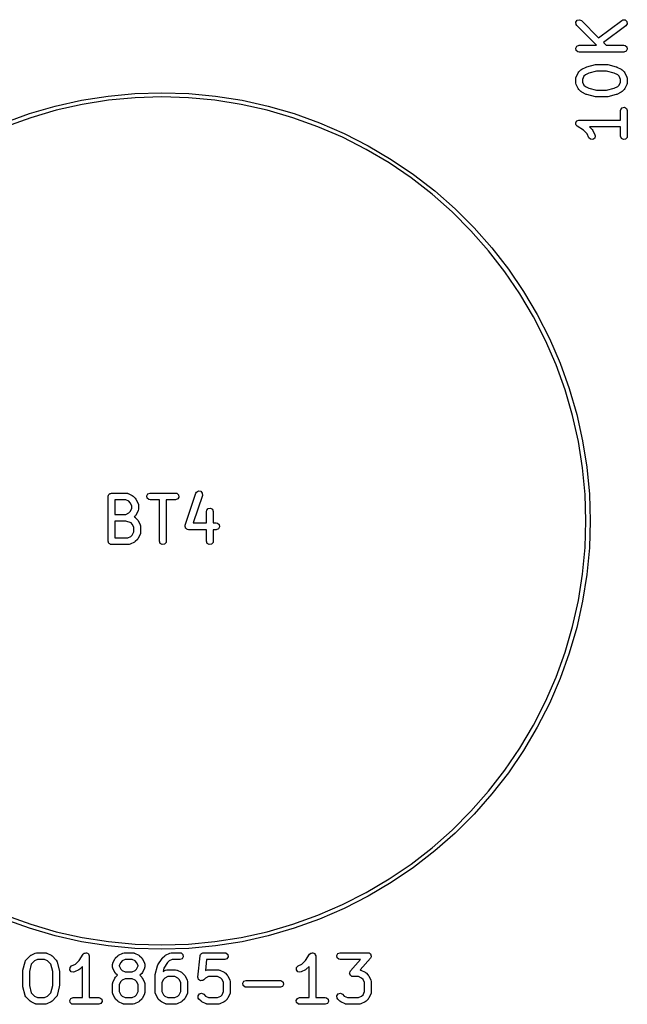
# Model space of a CAD drawing. Extents: x 0.07 to 2.33, y 0.11 to 1.81.
# Tile 2 of 7: x 0.62 to 1.16, y 0.11 to 0.97. Entities that reach past the tile are written whole.
import ezdxf

# ---------------------------------------------------------------- set-up
doc = ezdxf.new("R2010")
doc.units = 0
doc.header["$MEASUREMENT"] = 0
doc.layers.add('BLACK', color=7, linetype='CONTINUOUS')

msp = doc.modelspace()

# ---------------------------------------------------------------- linework, layer by layer
at = {"layer": 'BLACK', "linetype": 'CONTINUOUS'}
for p, q in [((1.11063, 0.969394), (1.11179, 0.971048)), ((1.1108, 0.967382), (1.11063, 0.969394)), ((1.11179, 0.971048), (1.11374, 0.971571)), ((1.11374, 0.971571), (1.11557, 0.970717)), ((1.11557, 0.970717), (1.13063, 0.955655)), ((1.13063, 0.955655), (1.15108, 0.970992)), ((1.15108, 0.970992), (1.15199, 0.971455)), ((1.15199, 0.971455), (1.15401, 0.971345)), ((1.15401, 0.971345), (1.15548, 0.969964)), ((1.15548, 0.969964), (1.15573, 0.967959)), ((1.11139, 0.966542), (1.1108, 0.967382)), ((1.12885, 0.949085), (1.11139, 0.966542)), ((1.15462, 0.966267), (1.13485, 0.951437)), ((1.15573, 0.967959), (1.15462, 0.966267)), ((1.13485, 0.951437), (1.1372, 0.949085)), ((1.11057, 0.946645), (1.11158, 0.948394)), ((1.11092, 0.944656), (1.11057, 0.946645)), ((1.11247, 0.943358), (1.11092, 0.944656)), ((1.11158, 0.948394), (1.11348, 0.949085)), ((1.11348, 0.94318), (1.11247, 0.943358)), ((1.11348, 0.949085), (1.12885, 0.949085)), ((1.15285, 0.94318), (1.11348, 0.94318)), ((1.1372, 0.949085), (1.15285, 0.949085)), ((1.15285, 0.949085), (1.15386, 0.948907)), ((1.15475, 0.94387), (1.15285, 0.94318)), ((1.15386, 0.948907), (1.15541, 0.947609)), ((1.15576, 0.94562), (1.15475, 0.94387)), ((1.15541, 0.947609), (1.15576, 0.94562)), ((1.11084, 0.921206), (1.11271, 0.924956)), ((1.11271, 0.924956), (1.11324, 0.925665)), ((1.11324, 0.925665), (1.11327, 0.925723)), ((1.11327, 0.925723), (1.11514, 0.927598)), ((1.11514, 0.927598), (1.11586, 0.928104)), ((1.11586, 0.928104), (1.11591, 0.928151)), ((1.11591, 0.928151), (1.11966, 0.930026)), ((1.11966, 0.930026), (1.12015, 0.930171)), ((1.12015, 0.930171), (1.12026, 0.930249)), ((1.12026, 0.930249), (1.12776, 0.932124)), ((1.12884, 0.926307), (1.12201, 0.924599)), ((1.12776, 0.932124), (1.12835, 0.932166)), ((1.12835, 0.932166), (1.12848, 0.932212)), ((1.12848, 0.932212), (1.13785, 0.932212)), ((1.13749, 0.926307), (1.12884, 0.926307)), ((1.14432, 0.924599), (1.13749, 0.926307)), ((1.13785, 0.932212), (1.13843, 0.93211)), ((1.13843, 0.93211), (1.13857, 0.932124)), ((1.13857, 0.932124), (1.14607, 0.930249)), ((1.14607, 0.930249), (1.14653, 0.930042)), ((1.14653, 0.930042), (1.14667, 0.930026)), ((1.14667, 0.930026), (1.15042, 0.928151)), ((1.15042, 0.928151), (1.15113, 0.927625)), ((1.15113, 0.927625), (1.15119, 0.927598)), ((1.15119, 0.927598), (1.15306, 0.925723)), ((1.15306, 0.925723), (1.15357, 0.925)), ((1.15357, 0.925), (1.15362, 0.924956)), ((1.15362, 0.924956), (1.15549, 0.921206)), ((1.11053, 0.919886), (1.1107, 0.920896)), ((1.11053, 0.916136), (1.11053, 0.919886)), ((1.1107, 0.920896), (1.11082, 0.921031)), ((1.11082, 0.921031), (1.11084, 0.921206)), ((1.11778, 0.921886), (1.11643, 0.919189)), ((1.11643, 0.919189), (1.11643, 0.916833)), ((1.11643, 0.916833), (1.11778, 0.914136)), ((1.11898, 0.923083), (1.11778, 0.921886)), ((1.12201, 0.924599), (1.11898, 0.923083)), ((1.14735, 0.923083), (1.14432, 0.924599)), ((1.14855, 0.921886), (1.14735, 0.923083)), ((1.1499, 0.919189), (1.14855, 0.921886)), ((1.14855, 0.914136), (1.1499, 0.916833)), ((1.1499, 0.916833), (1.1499, 0.919189)), ((1.15549, 0.921206), (1.15578, 0.920223)), ((1.15578, 0.920223), (1.15574, 0.920052)), ((1.15574, 0.920052), (1.1558, 0.919886)), ((1.1558, 0.919886), (1.1558, 0.916136)), ((1.11059, 0.91597), (1.11053, 0.916136)), ((1.11055, 0.915799), (1.11059, 0.91597)), ((1.11084, 0.914816), (1.11055, 0.915799)), ((1.11271, 0.911066), (1.11084, 0.914816)), ((1.11276, 0.911022), (1.11271, 0.911066)), ((1.11327, 0.910299), (1.11276, 0.911022)), ((1.11514, 0.908424), (1.11327, 0.910299)), ((1.1152, 0.908397), (1.11514, 0.908424)), ((1.11591, 0.907871), (1.1152, 0.908397)), ((1.11966, 0.905996), (1.11591, 0.907871)), ((1.11778, 0.914136), (1.11898, 0.912939)), ((1.11898, 0.912939), (1.12201, 0.911423)), ((1.12201, 0.911423), (1.12884, 0.909715)), ((1.12884, 0.909715), (1.13749, 0.909715)), ((1.13749, 0.909715), (1.14432, 0.911423)), ((1.14432, 0.911423), (1.14735, 0.912939)), ((1.15042, 0.907871), (1.14667, 0.905996)), ((1.14735, 0.912939), (1.14855, 0.914136)), ((1.15046, 0.907918), (1.15042, 0.907871)), ((1.15119, 0.908424), (1.15046, 0.907918)), ((1.15306, 0.910299), (1.15119, 0.908424)), ((1.15309, 0.910357), (1.15306, 0.910299)), ((1.15362, 0.911066), (1.15309, 0.910357)), ((1.15549, 0.914816), (1.15362, 0.911066)), ((1.15551, 0.914991), (1.15549, 0.914816)), ((1.15562, 0.915126), (1.15551, 0.914991)), ((1.1558, 0.916136), (1.15562, 0.915126)), ((0.653741, 0.895668), (0.676792, 0.900821)), ((0.676792, 0.900821), (0.700121, 0.904516)), ((0.70059, 0.900799), (0.677494, 0.897141)), ((0.700121, 0.904516), (0.723636, 0.906738)), ((0.723871, 0.903), (0.70059, 0.900799)), ((0.723636, 0.906738), (0.747244, 0.90748)), ((0.747244, 0.903735), (0.723871, 0.903)), ((0.747244, 0.90748), (0.770852, 0.906738)), ((0.770617, 0.903), (0.747244, 0.903735)), ((0.793898, 0.900799), (0.770617, 0.903)), ((0.770852, 0.906738), (0.794367, 0.904516)), ((0.816995, 0.897141), (0.793898, 0.900799)), ((0.794367, 0.904516), (0.817697, 0.900821)), ((0.817697, 0.900821), (0.840748, 0.895668)), ((1.1198, 0.90598), (1.11966, 0.905996)), ((1.12026, 0.905772), (1.1198, 0.90598)), ((1.12776, 0.903898), (1.12026, 0.905772)), ((1.1279, 0.903912), (1.12776, 0.903898)), ((1.12848, 0.90381), (1.1279, 0.903912)), ((1.13785, 0.90381), (1.12848, 0.90381)), ((1.13798, 0.903856), (1.13785, 0.90381)), ((1.13857, 0.903898), (1.13798, 0.903856)), ((1.14607, 0.905772), (1.13857, 0.903898)), ((1.14618, 0.905851), (1.14607, 0.905772)), ((1.14667, 0.905996), (1.14618, 0.905851)), ((0.631059, 0.889078), (0.653741, 0.895668)), ((0.654672, 0.89204), (0.632216, 0.885516)), ((0.677494, 0.897141), (0.654672, 0.89204)), ((0.839816, 0.89204), (0.816995, 0.897141)), ((0.862272, 0.885516), (0.839816, 0.89204)), ((0.840748, 0.895668), (0.86343, 0.889078)), ((1.1499, 0.891764), (1.15007, 0.892774)), ((1.1499, 0.883468), (1.1499, 0.891764)), ((1.15007, 0.892774), (1.15137, 0.894321)), ((1.15137, 0.894321), (1.15336, 0.894672)), ((1.15336, 0.894672), (1.15511, 0.893662)), ((1.15511, 0.893662), (1.1558, 0.891764)), ((1.1558, 0.891764), (1.1558, 0.869267)), ((0.608835, 0.881077), (0.631059, 0.889078)), ((0.632216, 0.885516), (0.610214, 0.877595)), ((0.884274, 0.877595), (0.862272, 0.885516)), ((0.86343, 0.889078), (0.885653, 0.881077)), ((1.11057, 0.881028), (1.111, 0.88177)), ((1.111, 0.88177), (1.11134, 0.882555)), ((1.11134, 0.882555), (1.1115, 0.882631)), ((1.1115, 0.882631), (1.11158, 0.882778)), ((1.11158, 0.882778), (1.11239, 0.883071)), ((1.11239, 0.883071), (1.11315, 0.88345)), ((1.11315, 0.88345), (1.11332, 0.88341)), ((1.11332, 0.88341), (1.11348, 0.883468)), ((1.11348, 0.883468), (1.1499, 0.883468)), ((0.905736, 0.868308), (0.884274, 0.877595)), ((0.885653, 0.881077), (0.90733, 0.871697)), ((1.11053, 0.880706), (1.1106, 0.880861)), ((1.11077, 0.879883), (1.11053, 0.880706)), ((1.1106, 0.880861), (1.11057, 0.881028)), ((1.11092, 0.879039), (1.11077, 0.879883)), ((1.11105, 0.87893), (1.11092, 0.879039)), ((1.1111, 0.878767), (1.11105, 0.87893)), ((1.11184, 0.878059), (1.1111, 0.878767)), ((1.11722, 0.874471), (1.11184, 0.878059)), ((1.12043, 0.871267), (1.11722, 0.874471)), ((1.1499, 0.877563), (1.12248, 0.877563)), ((1.12248, 0.877563), (1.12494, 0.875104)), ((1.12494, 0.875104), (1.12545, 0.874381)), ((1.12545, 0.874381), (1.12549, 0.874337)), ((1.12549, 0.874337), (1.12737, 0.870587)), ((1.1499, 0.869267), (1.1499, 0.877563)), ((0.926571, 0.857691), (0.905736, 0.868308)), ((0.90733, 0.871697), (0.928376, 0.860974)), ((1.12209, 0.867946), (1.12043, 0.871267)), ((1.12355, 0.866558), (1.12209, 0.867946)), ((1.12557, 0.866437), (1.12355, 0.866558)), ((1.12719, 0.86764), (1.12557, 0.866437)), ((1.12766, 0.869605), (1.12719, 0.86764)), ((1.12737, 0.870587), (1.12766, 0.869605)), ((1.15059, 0.867369), (1.1499, 0.869267)), ((1.15234, 0.866359), (1.15059, 0.867369)), ((1.15433, 0.86671), (1.15234, 0.866359)), ((1.15562, 0.868257), (1.15433, 0.86671)), ((1.1558, 0.869267), (1.15562, 0.868257)), ((0.946699, 0.845787), (0.926571, 0.857691)), ((0.928376, 0.860974), (0.948707, 0.84895)), ((0.948707, 0.84895), (0.968242, 0.835674)), ((0.96604, 0.832643), (0.946699, 0.845787)), ((0.984518, 0.818311), (0.96604, 0.832643)), ((0.968242, 0.835674), (0.986905, 0.821197)), ((0.986905, 0.821197), (1.00462, 0.805577)), ((1.00206, 0.802846), (0.984518, 0.818311)), ((1.00462, 0.805577), (1.02132, 0.788875)), ((1.01859, 0.786311), (1.00206, 0.802846)), ((1.02132, 0.788875), (1.03694, 0.771157)), ((1.03406, 0.76877), (1.01859, 0.786311)), ((1.03694, 0.771157), (1.05142, 0.752494)), ((1.04839, 0.750292), (1.03406, 0.76877)), ((1.05142, 0.752494), (1.0647, 0.732959)), ((1.06154, 0.730951), (1.04839, 0.750292)), ((1.07344, 0.710823), (1.06154, 0.730951)), ((1.0647, 0.732959), (1.07672, 0.712628)), ((1.08406, 0.689988), (1.07344, 0.710823)), ((1.07672, 0.712628), (1.08744, 0.691582)), ((1.08744, 0.691582), (1.09683, 0.669905)), ((1.09334, 0.668526), (1.08406, 0.689988)), ((1.10126, 0.646524), (1.09334, 0.668526)), ((1.09683, 0.669905), (1.10483, 0.647682)), ((1.10779, 0.624068), (1.10126, 0.646524)), ((1.10483, 0.647682), (1.11142, 0.625)), ((1.11289, 0.601247), (1.10779, 0.624068)), ((1.11142, 0.625), (1.11657, 0.601949)), ((1.11655, 0.57815), (1.11289, 0.601247)), ((1.11657, 0.601949), (1.12026, 0.578619)), ((1.11875, 0.554869), (1.11655, 0.57815)), ((1.12026, 0.578619), (1.12249, 0.555104)), ((0.700234, 0.553056), (0.700302, 0.553439)), ((0.700279, 0.553569), (0.700345, 0.553682)), ((0.700302, 0.553439), (0.700279, 0.553569)), ((0.700345, 0.553682), (0.700412, 0.554066)), ((0.700412, 0.554066), (0.700906, 0.554654)), ((0.700906, 0.554654), (0.701289, 0.555318)), ((0.701289, 0.555318), (0.701539, 0.555409)), ((0.701539, 0.555409), (0.701711, 0.555613)), ((0.701711, 0.555613), (0.702466, 0.555746)), ((0.702466, 0.555746), (0.703187, 0.556009)), ((0.703187, 0.556009), (0.71631, 0.556009)), ((0.71631, 0.556009), (0.71732, 0.555831)), ((0.71732, 0.555831), (0.717456, 0.555717)), ((0.717456, 0.555717), (0.717631, 0.555697)), ((0.717631, 0.555697), (0.721381, 0.553822)), ((0.721381, 0.553822), (0.72209, 0.553296)), ((0.72209, 0.553296), (0.722148, 0.553269)), ((0.722148, 0.553269), (0.724023, 0.551394)), ((0.734025, 0.553569), (0.735035, 0.555318)), ((0.734376, 0.55158), (0.734025, 0.553569)), ((0.735035, 0.555318), (0.736933, 0.556009)), ((0.736933, 0.556009), (0.75943, 0.556009)), ((0.75943, 0.556009), (0.76044, 0.555831)), ((0.76044, 0.555831), (0.761987, 0.554532)), ((0.761987, 0.554532), (0.762338, 0.552543)), ((0.767877, 0.527743), (0.777251, 0.555864)), ((0.782854, 0.553997), (0.774775, 0.529762)), ((0.777251, 0.555864), (0.77774, 0.556766)), ((0.77774, 0.556766), (0.779461, 0.557823)), ((0.779461, 0.557823), (0.781458, 0.557527)), ((0.781458, 0.557527), (0.782799, 0.556016)), ((0.782799, 0.556016), (0.782854, 0.553997)), ((1.11948, 0.531496), (1.11875, 0.554869)), ((1.12249, 0.555104), (1.12323, 0.531496)), ((0.700234, 0.513686), (0.700234, 0.553056)), ((0.70614, 0.550103), (0.70614, 0.537261)), ((0.715613, 0.550103), (0.70614, 0.550103)), ((0.718311, 0.548754), (0.715613, 0.550103)), ((0.719508, 0.547557), (0.718311, 0.548754)), ((0.720857, 0.54486), (0.719508, 0.547557)), ((0.720857, 0.542504), (0.720857, 0.54486)), ((0.724023, 0.551394), (0.724529, 0.550671)), ((0.724529, 0.550671), (0.724576, 0.550627)), ((0.724576, 0.550627), (0.726451, 0.546877)), ((0.726451, 0.546877), (0.726743, 0.545894)), ((0.726743, 0.545894), (0.726702, 0.545723)), ((0.726702, 0.545723), (0.726762, 0.545557)), ((0.726762, 0.545557), (0.726762, 0.541807)), ((0.735923, 0.550281), (0.734376, 0.55158)), ((0.736933, 0.550103), (0.735923, 0.550281)), ((0.745229, 0.550103), (0.736933, 0.550103)), ((0.745229, 0.513686), (0.745229, 0.550103)), ((0.75943, 0.550103), (0.751134, 0.550103)), ((0.751134, 0.550103), (0.751134, 0.513686)), ((0.761328, 0.550794), (0.75943, 0.550103)), ((0.762338, 0.552543), (0.761328, 0.550794)), ((0.70614, 0.537261), (0.715613, 0.537261)), ((0.715613, 0.537261), (0.718311, 0.53861)), ((0.718311, 0.53861), (0.719508, 0.539807)), ((0.719508, 0.539807), (0.720857, 0.542504)), ((0.724023, 0.53597), (0.72314, 0.535088)), ((0.72405, 0.536028), (0.724023, 0.53597)), ((0.724576, 0.536737), (0.72405, 0.536028)), ((0.726451, 0.540487), (0.724576, 0.536737)), ((0.726471, 0.540662), (0.726451, 0.540487)), ((0.726584, 0.540797), (0.726471, 0.540662)), ((0.726762, 0.541807), (0.726584, 0.540797)), ((0.786474, 0.539933), (0.786652, 0.540942)), ((0.786474, 0.529762), (0.786474, 0.539933)), ((0.786652, 0.540942), (0.78795, 0.54249)), ((0.78795, 0.54249), (0.789939, 0.54284)), ((0.789939, 0.54284), (0.791688, 0.541831)), ((0.791688, 0.541831), (0.792379, 0.539933)), ((0.792379, 0.539933), (0.792379, 0.529762)), ((0.70614, 0.531355), (0.70614, 0.516639)), ((0.715831, 0.531355), (0.70614, 0.531355)), ((0.72034, 0.529853), (0.715831, 0.531355)), ((0.721383, 0.52881), (0.72034, 0.529853)), ((0.722731, 0.526112), (0.721383, 0.52881)), ((0.72314, 0.535088), (0.72377, 0.534746)), ((0.72377, 0.534746), (0.723863, 0.534596)), ((0.723863, 0.534596), (0.724023, 0.534521)), ((0.724023, 0.534521), (0.725897, 0.532647)), ((0.725897, 0.532647), (0.726404, 0.531924)), ((0.726404, 0.531924), (0.726451, 0.531879)), ((0.726451, 0.531879), (0.728325, 0.52813)), ((0.728325, 0.52813), (0.728618, 0.527147)), ((0.767771, 0.527322), (0.767884, 0.527517)), ((0.767911, 0.526529), (0.767771, 0.527322)), ((0.767884, 0.527517), (0.767877, 0.527743)), ((0.774775, 0.529762), (0.786474, 0.529762)), ((0.792379, 0.529762), (0.795051, 0.529762)), ((0.795051, 0.529762), (0.796061, 0.529584)), ((0.796061, 0.529584), (0.797608, 0.528286)), ((0.797608, 0.528286), (0.797959, 0.526296)), ((1.11875, 0.508123), (1.11948, 0.531496)), ((1.12323, 0.531496), (1.12249, 0.507888)), ((0.720186, 0.517987), (0.721383, 0.519184)), ((0.721383, 0.519184), (0.722731, 0.521882)), ((0.722731, 0.521882), (0.722731, 0.526112)), ((0.728325, 0.519864), (0.726451, 0.516115)), ((0.728345, 0.52004), (0.728325, 0.519864)), ((0.728459, 0.520175), (0.728345, 0.52004)), ((0.728637, 0.521185), (0.728459, 0.520175)), ((0.728618, 0.527147), (0.728577, 0.526975)), ((0.728577, 0.526975), (0.728637, 0.526809)), ((0.728637, 0.526809), (0.728637, 0.521185)), ((0.767933, 0.525724), (0.767911, 0.526529)), ((0.768082, 0.525555), (0.767933, 0.525724)), ((0.768121, 0.525333), (0.768082, 0.525555)), ((0.768738, 0.524815), (0.768121, 0.525333)), ((0.769273, 0.524213), (0.768738, 0.524815)), ((0.769496, 0.52418), (0.769273, 0.524213)), ((0.769669, 0.524034), (0.769496, 0.52418)), ((0.770679, 0.523856), (0.769669, 0.524034)), ((0.786474, 0.523856), (0.770679, 0.523856)), ((0.786474, 0.513686), (0.786474, 0.523856)), ((0.795051, 0.523856), (0.792379, 0.523856)), ((0.792379, 0.523856), (0.792379, 0.513686)), ((0.796949, 0.524547), (0.795051, 0.523856)), ((0.797959, 0.526296), (0.796949, 0.524547)), ((0.700497, 0.512965), (0.700234, 0.513686)), ((0.70063, 0.512209), (0.700497, 0.512965)), ((0.700834, 0.512038), (0.70063, 0.512209)), ((0.700925, 0.511788), (0.700834, 0.512038)), ((0.701589, 0.511404), (0.700925, 0.511788)), ((0.702177, 0.510911), (0.701589, 0.511404)), ((0.702561, 0.510844), (0.702177, 0.510911)), ((0.702674, 0.510778), (0.702561, 0.510844)), ((0.702804, 0.510801), (0.702674, 0.510778)), ((0.703187, 0.510733), (0.702804, 0.510801)), ((0.718185, 0.510733), (0.703187, 0.510733)), ((0.70614, 0.516639), (0.717488, 0.516639)), ((0.717488, 0.516639), (0.720186, 0.517987)), ((0.718351, 0.510793), (0.718185, 0.510733)), ((0.718523, 0.510752), (0.718351, 0.510793)), ((0.719506, 0.511045), (0.718523, 0.510752)), ((0.723255, 0.51292), (0.719506, 0.511045)), ((0.7233, 0.512966), (0.723255, 0.51292)), ((0.724023, 0.513473), (0.7233, 0.512966)), ((0.725897, 0.515347), (0.724023, 0.513473)), ((0.725925, 0.515406), (0.725897, 0.515347)), ((0.726451, 0.516115), (0.725925, 0.515406)), ((0.74592, 0.511788), (0.745229, 0.513686)), ((0.747669, 0.510778), (0.74592, 0.511788)), ((0.749658, 0.511129), (0.747669, 0.510778)), ((0.750956, 0.512676), (0.749658, 0.511129)), ((0.751134, 0.513686), (0.750956, 0.512676)), ((0.787164, 0.511788), (0.786474, 0.513686)), ((0.788914, 0.510778), (0.787164, 0.511788)), ((0.790903, 0.511129), (0.788914, 0.510778)), ((0.792201, 0.512676), (0.790903, 0.511129)), ((0.792379, 0.513686), (0.792201, 0.512676)), ((1.11655, 0.484842), (1.11875, 0.508123)), ((1.12249, 0.507888), (1.12026, 0.484373)), ((1.11289, 0.461746), (1.11655, 0.484842)), ((1.12026, 0.484373), (1.11657, 0.461044)), ((1.10779, 0.438924), (1.11289, 0.461746)), ((1.11657, 0.461044), (1.11142, 0.437993)), ((1.10126, 0.416468), (1.10779, 0.438924)), ((1.11142, 0.437993), (1.10483, 0.415311)), ((1.09334, 0.394466), (1.10126, 0.416468)), ((1.10483, 0.415311), (1.09683, 0.393087)), ((1.08406, 0.373005), (1.09334, 0.394466)), ((1.09683, 0.393087), (1.08744, 0.37141)), ((1.07344, 0.352169), (1.08406, 0.373005)), ((1.08744, 0.37141), (1.07672, 0.350364)), ((1.06154, 0.332041), (1.07344, 0.352169)), ((1.07672, 0.350364), (1.0647, 0.330034)), ((1.04839, 0.3127), (1.06154, 0.332041)), ((1.0647, 0.330034), (1.05142, 0.310498)), ((1.03406, 0.294222), (1.04839, 0.3127)), ((1.05142, 0.310498), (1.03694, 0.291835)), ((1.01859, 0.276681), (1.03406, 0.294222)), ((1.03694, 0.291835), (1.02132, 0.274117)), ((1.00206, 0.260146), (1.01859, 0.276681)), ((1.02132, 0.274117), (1.00462, 0.257415)), ((0.984518, 0.244681), (1.00206, 0.260146)), ((1.00462, 0.257415), (0.986905, 0.241795)), ((0.96604, 0.230349), (0.984518, 0.244681)), ((0.986905, 0.241795), (0.968242, 0.227318)), ((0.946699, 0.217205), (0.96604, 0.230349)), ((0.968242, 0.227318), (0.948707, 0.214042)), ((0.926571, 0.205301), (0.946699, 0.217205)), ((0.948707, 0.214042), (0.928376, 0.202019)), ((0.905736, 0.194685), (0.926571, 0.205301)), ((0.928376, 0.202019), (0.90733, 0.191295)), ((0.884274, 0.185397), (0.905736, 0.194685)), ((0.90733, 0.191295), (0.885653, 0.181915)), ((0.631059, 0.173914), (0.608835, 0.181915)), ((0.610214, 0.185397), (0.632216, 0.177476)), ((0.862272, 0.177476), (0.884274, 0.185397)), ((0.885653, 0.181915), (0.86343, 0.173914)), ((0.653741, 0.167324), (0.631059, 0.173914)), ((0.632216, 0.177476), (0.654672, 0.170952)), ((0.839816, 0.170952), (0.862272, 0.177476)), ((0.86343, 0.173914), (0.840748, 0.167324)), ((0.676792, 0.162172), (0.653741, 0.167324)), ((0.654672, 0.170952), (0.677494, 0.165851)), ((0.677494, 0.165851), (0.70059, 0.162193)), ((0.793898, 0.162193), (0.816995, 0.165851)), ((0.816995, 0.165851), (0.839816, 0.170952)), ((0.840748, 0.167324), (0.817697, 0.162172)), ((0.700121, 0.158477), (0.676792, 0.162172)), ((0.723636, 0.156254), (0.700121, 0.158477)), ((0.70059, 0.162193), (0.723871, 0.159992)), ((0.747244, 0.155512), (0.723636, 0.156254)), ((0.723871, 0.159992), (0.747244, 0.159258)), ((0.747244, 0.159258), (0.770617, 0.159992)), ((0.770852, 0.156254), (0.747244, 0.155512)), ((0.770617, 0.159992), (0.793898, 0.162193)), ((0.794367, 0.158477), (0.770852, 0.156254)), ((0.817697, 0.162172), (0.794367, 0.158477)), ((0.627983, 0.145976), (0.631733, 0.149726)), ((0.631733, 0.149726), (0.632456, 0.150232)), ((0.632456, 0.150232), (0.6325, 0.150279)), ((0.6325, 0.150279), (0.63625, 0.152154)), ((0.63625, 0.152154), (0.637233, 0.152446)), ((0.637233, 0.152446), (0.637404, 0.152405)), ((0.637404, 0.152405), (0.63757, 0.152465)), ((0.63757, 0.152465), (0.645069, 0.152465)), ((0.645069, 0.152465), (0.646079, 0.152287)), ((0.646079, 0.152287), (0.646214, 0.152174)), ((0.646214, 0.152174), (0.64639, 0.152154)), ((0.64639, 0.152154), (0.650139, 0.150279)), ((0.650139, 0.150279), (0.650848, 0.149753)), ((0.650848, 0.149753), (0.650907, 0.149726)), ((0.650907, 0.149726), (0.654656, 0.145976)), ((0.674646, 0.145769), (0.678233, 0.151151)), ((0.678233, 0.151151), (0.678941, 0.151892)), ((0.678941, 0.151892), (0.679104, 0.15194)), ((0.679104, 0.15194), (0.679214, 0.15207)), ((0.679214, 0.15207), (0.680057, 0.152219)), ((0.680057, 0.152219), (0.68088, 0.152459)), ((0.68088, 0.152459), (0.681035, 0.152391)), ((0.681035, 0.152391), (0.681203, 0.152421)), ((0.681203, 0.152421), (0.681945, 0.151992)), ((0.681945, 0.151992), (0.68273, 0.151648)), ((0.68273, 0.151648), (0.682805, 0.151495)), ((0.682805, 0.151495), (0.682952, 0.151411)), ((0.682952, 0.151411), (0.683245, 0.150606)), ((0.683245, 0.150606), (0.683625, 0.149837)), ((0.683625, 0.149837), (0.683585, 0.149672)), ((0.683585, 0.149672), (0.683643, 0.149513)), ((0.683643, 0.149513), (0.683643, 0.113095)), ((0.704296, 0.143334), (0.70617, 0.147084)), ((0.70617, 0.147084), (0.706696, 0.147793)), ((0.706696, 0.147793), (0.706723, 0.147851)), ((0.706723, 0.147851), (0.708598, 0.149726)), ((0.708598, 0.149726), (0.709321, 0.150232)), ((0.709321, 0.150232), (0.709366, 0.150279)), ((0.709366, 0.150279), (0.713115, 0.152154)), ((0.713115, 0.152154), (0.714098, 0.152446)), ((0.714098, 0.152446), (0.71427, 0.152405)), ((0.71427, 0.152405), (0.714436, 0.152465)), ((0.714436, 0.152465), (0.721935, 0.152465)), ((0.721935, 0.152465), (0.722945, 0.152287)), ((0.722945, 0.152287), (0.72308, 0.152174)), ((0.72308, 0.152174), (0.723255, 0.152154)), ((0.723255, 0.152154), (0.727005, 0.150279)), ((0.727005, 0.150279), (0.727714, 0.149753)), ((0.727714, 0.149753), (0.727772, 0.149726)), ((0.727772, 0.149726), (0.729647, 0.147851)), ((0.729647, 0.147851), (0.730153, 0.147128)), ((0.730153, 0.147128), (0.7302, 0.147084)), ((0.7302, 0.147084), (0.732075, 0.143334)), ((0.74385, 0.141777), (0.747599, 0.147401)), ((0.747599, 0.147401), (0.74791, 0.147726)), ((0.74791, 0.147726), (0.747968, 0.147851)), ((0.747968, 0.147851), (0.749843, 0.149726)), ((0.749843, 0.149726), (0.750566, 0.150232)), ((0.750566, 0.150232), (0.75061, 0.150279)), ((0.75061, 0.150279), (0.75436, 0.152154)), ((0.75436, 0.152154), (0.755343, 0.152446)), ((0.755343, 0.152446), (0.755515, 0.152405)), ((0.755515, 0.152405), (0.755681, 0.152465)), ((0.755681, 0.152465), (0.76318, 0.152465)), ((0.76318, 0.152465), (0.764189, 0.152287)), ((0.765078, 0.147251), (0.76318, 0.14656)), ((0.764189, 0.152287), (0.765737, 0.150989)), ((0.766087, 0.149), (0.765078, 0.147251)), ((0.765737, 0.150989), (0.766087, 0.149)), ((0.778989, 0.131059), (0.780864, 0.149806)), ((0.780864, 0.149806), (0.780906, 0.149957)), ((0.780894, 0.150025), (0.780955, 0.150131)), ((0.780906, 0.149957), (0.780894, 0.150025)), ((0.780955, 0.150131), (0.781142, 0.150794)), ((0.781142, 0.150794), (0.78159, 0.151231)), ((0.78159, 0.151231), (0.781904, 0.151775)), ((0.781904, 0.151775), (0.782292, 0.151916)), ((0.782292, 0.151916), (0.782587, 0.152204)), ((0.782587, 0.152204), (0.783213, 0.152251)), ((0.783213, 0.152251), (0.783802, 0.152465)), ((0.783802, 0.152465), (0.80255, 0.152465)), ((0.80255, 0.152465), (0.80356, 0.152287)), ((0.804448, 0.147251), (0.80255, 0.14656)), ((0.80356, 0.152287), (0.805107, 0.150989)), ((0.805458, 0.149), (0.804448, 0.147251)), ((0.805107, 0.150989), (0.805458, 0.149)), ((0.873371, 0.145769), (0.876958, 0.151151)), ((0.876958, 0.151151), (0.877667, 0.151892)), ((0.877667, 0.151892), (0.87783, 0.15194)), ((0.87783, 0.15194), (0.877939, 0.15207)), ((0.877939, 0.15207), (0.878782, 0.152219)), ((0.878782, 0.152219), (0.879605, 0.152459)), ((0.879605, 0.152459), (0.879761, 0.152391)), ((0.879761, 0.152391), (0.879928, 0.152421)), ((0.879928, 0.152421), (0.88067, 0.151992)), ((0.88067, 0.151992), (0.881455, 0.151648)), ((0.881455, 0.151648), (0.88153, 0.151495)), ((0.88153, 0.151495), (0.881677, 0.151411)), ((0.881677, 0.151411), (0.88197, 0.150606)), ((0.88197, 0.150606), (0.88235, 0.149837)), ((0.88235, 0.149837), (0.88231, 0.149672)), ((0.88231, 0.149672), (0.882368, 0.149513)), ((0.882368, 0.149513), (0.882368, 0.113095)), ((0.900879, 0.150025), (0.901889, 0.151775)), ((0.90123, 0.148036), (0.900879, 0.150025)), ((0.902777, 0.146738), (0.90123, 0.148036)), ((0.901889, 0.151775), (0.903787, 0.152465)), ((0.903787, 0.152465), (0.928159, 0.152465)), ((0.930381, 0.147568), (0.921425, 0.137332)), ((0.928159, 0.152465), (0.928596, 0.152388)), ((0.928596, 0.152388), (0.928732, 0.152409)), ((0.928732, 0.152409), (0.928836, 0.152346)), ((0.928836, 0.152346), (0.929169, 0.152287)), ((0.929169, 0.152287), (0.929779, 0.151775)), ((0.929779, 0.151775), (0.93046, 0.151363)), ((0.930669, 0.14831), (0.930381, 0.147568)), ((0.93046, 0.151363), (0.930536, 0.15114)), ((0.930536, 0.15114), (0.930716, 0.150989)), ((0.931067, 0.149), (0.930669, 0.14831)), ((0.930716, 0.150989), (0.930854, 0.150205)), ((0.930854, 0.150205), (0.931111, 0.149451)), ((0.931111, 0.149451), (0.931026, 0.149232)), ((0.931026, 0.149232), (0.931067, 0.149)), ((0.625332, 0.137105), (0.627207, 0.144604)), ((0.627207, 0.144604), (0.627624, 0.145541)), ((0.627624, 0.145541), (0.62786, 0.145712)), ((0.62786, 0.145712), (0.627983, 0.145976)), ((0.632737, 0.142379), (0.631149, 0.136026)), ((0.63557, 0.145211), (0.632737, 0.142379)), ((0.638267, 0.14656), (0.63557, 0.145211)), ((0.644372, 0.14656), (0.638267, 0.14656)), ((0.64707, 0.145211), (0.644372, 0.14656)), ((0.649902, 0.142379), (0.64707, 0.145211)), ((0.65149, 0.136026), (0.649902, 0.142379)), ((0.654656, 0.145976), (0.655245, 0.145136)), ((0.655245, 0.145136), (0.65527, 0.144846)), ((0.65527, 0.144846), (0.655433, 0.144604)), ((0.655433, 0.144604), (0.657308, 0.137105)), ((0.666611, 0.137422), (0.666732, 0.139438)), ((0.666732, 0.139438), (0.668121, 0.140905)), ((0.668121, 0.140905), (0.671442, 0.142565)), ((0.671442, 0.142565), (0.674646, 0.145769)), ((0.677737, 0.140509), (0.675279, 0.138051)), ((0.677737, 0.113095), (0.677737, 0.140509)), ((0.703984, 0.142014), (0.704162, 0.143023)), ((0.703984, 0.140139), (0.703984, 0.142014)), ((0.704044, 0.139973), (0.703984, 0.140139)), ((0.704003, 0.139801), (0.704044, 0.139973)), ((0.704296, 0.138818), (0.704003, 0.139801)), ((0.704162, 0.143023), (0.704275, 0.143159)), ((0.704275, 0.143159), (0.704296, 0.143334)), ((0.70617, 0.135069), (0.704296, 0.138818)), ((0.711238, 0.144014), (0.709889, 0.141316)), ((0.709889, 0.141316), (0.709889, 0.140836)), ((0.709889, 0.140836), (0.711238, 0.138138)), ((0.712435, 0.145211), (0.711238, 0.144014)), ((0.715133, 0.14656), (0.712435, 0.145211)), ((0.721238, 0.14656), (0.715133, 0.14656)), ((0.723935, 0.145211), (0.721238, 0.14656)), ((0.725132, 0.144014), (0.723935, 0.145211)), ((0.726481, 0.141316), (0.725132, 0.144014)), ((0.725132, 0.138138), (0.726481, 0.140836)), ((0.726481, 0.140836), (0.726481, 0.141316)), ((0.732075, 0.138818), (0.7302, 0.135069)), ((0.732075, 0.143334), (0.732367, 0.142351)), ((0.732095, 0.138994), (0.732075, 0.138818)), ((0.732209, 0.139129), (0.732095, 0.138994)), ((0.732387, 0.140139), (0.732209, 0.139129)), ((0.732367, 0.142351), (0.732326, 0.142179)), ((0.732326, 0.142179), (0.732387, 0.142014)), ((0.732387, 0.142014), (0.732387, 0.140139)), ((0.741567, 0.133356), (0.743442, 0.140855)), ((0.743442, 0.140855), (0.743846, 0.14176)), ((0.743846, 0.14176), (0.74385, 0.141777)), ((0.749047, 0.138926), (0.748318, 0.136009)), ((0.752351, 0.143882), (0.749047, 0.138926)), ((0.75368, 0.145211), (0.752351, 0.143882)), ((0.756378, 0.14656), (0.75368, 0.145211)), ((0.76318, 0.14656), (0.756378, 0.14656)), ((0.786474, 0.14656), (0.785497, 0.136789)), ((0.80255, 0.14656), (0.786474, 0.14656)), ((0.865336, 0.137422), (0.865457, 0.139438)), ((0.865457, 0.139438), (0.866846, 0.140905)), ((0.866846, 0.140905), (0.870167, 0.142565)), ((0.870167, 0.142565), (0.873371, 0.145769)), ((0.876462, 0.140509), (0.874004, 0.138051)), ((0.876462, 0.113095), (0.876462, 0.140509)), ((0.903787, 0.14656), (0.902777, 0.146738)), ((0.921652, 0.14656), (0.903787, 0.14656)), ((0.912813, 0.136459), (0.921652, 0.14656)), ((0.625244, 0.136389), (0.625346, 0.13697)), ((0.625244, 0.123266), (0.625244, 0.136389)), ((0.625346, 0.13697), (0.625332, 0.137105)), ((0.631149, 0.136026), (0.631149, 0.123629)), ((0.65149, 0.123629), (0.65149, 0.136026)), ((0.657308, 0.137105), (0.657349, 0.136517)), ((0.657349, 0.136517), (0.657396, 0.136389)), ((0.657396, 0.136389), (0.657396, 0.123266)), ((0.667814, 0.1358), (0.666611, 0.137422)), ((0.669779, 0.135331), (0.667814, 0.1358)), ((0.670762, 0.135623), (0.669779, 0.135331)), ((0.674511, 0.137498), (0.670762, 0.135623)), ((0.674556, 0.137545), (0.674511, 0.137498)), ((0.675279, 0.138051), (0.674556, 0.137545)), ((0.704296, 0.126461), (0.70617, 0.130211)), ((0.706217, 0.135024), (0.70617, 0.135069)), ((0.70617, 0.130211), (0.706696, 0.13092)), ((0.706723, 0.134301), (0.706217, 0.135024)), ((0.706696, 0.13092), (0.706723, 0.130978)), ((0.708385, 0.13264), (0.706723, 0.134301)), ((0.706723, 0.130978), (0.708385, 0.13264)), ((0.711238, 0.138138), (0.712435, 0.136941)), ((0.712435, 0.136941), (0.715133, 0.135592)), ((0.715133, 0.129687), (0.712435, 0.128338)), ((0.715133, 0.135592), (0.721238, 0.135592)), ((0.721238, 0.129687), (0.715133, 0.129687)), ((0.721238, 0.135592), (0.723935, 0.136941)), ((0.723935, 0.128338), (0.721238, 0.129687)), ((0.723935, 0.136941), (0.725132, 0.138138)), ((0.729647, 0.134301), (0.727985, 0.13264)), ((0.727985, 0.13264), (0.729647, 0.130978)), ((0.729674, 0.13436), (0.729647, 0.134301)), ((0.729647, 0.130978), (0.730153, 0.130255)), ((0.7302, 0.135069), (0.729674, 0.13436)), ((0.730153, 0.130255), (0.7302, 0.130211)), ((0.7302, 0.130211), (0.732075, 0.126461)), ((0.741479, 0.13264), (0.741581, 0.13322)), ((0.741479, 0.117642), (0.741479, 0.13264)), ((0.741581, 0.13322), (0.741567, 0.133356)), ((0.748318, 0.136009), (0.75061, 0.137155)), ((0.749931, 0.130213), (0.748733, 0.129016)), ((0.752628, 0.131562), (0.749931, 0.130213)), ((0.75061, 0.137155), (0.751593, 0.137448)), ((0.751593, 0.137448), (0.751765, 0.137407)), ((0.751765, 0.137407), (0.751931, 0.137467)), ((0.751931, 0.137467), (0.75943, 0.137467)), ((0.758733, 0.131562), (0.752628, 0.131562)), ((0.76143, 0.130213), (0.758733, 0.131562)), ((0.75943, 0.137467), (0.76044, 0.137289)), ((0.76044, 0.137289), (0.760575, 0.137176)), ((0.760575, 0.137176), (0.760751, 0.137155)), ((0.760751, 0.137155), (0.7645, 0.135281)), ((0.762628, 0.129016), (0.76143, 0.130213)), ((0.7645, 0.135281), (0.765209, 0.134755)), ((0.765209, 0.134755), (0.765267, 0.134728)), ((0.765267, 0.134728), (0.767142, 0.132853)), ((0.767142, 0.132853), (0.767648, 0.13213)), ((0.767648, 0.13213), (0.767695, 0.132085)), ((0.767695, 0.132085), (0.76957, 0.128336)), ((0.778986, 0.131022), (0.778994, 0.13104)), ((0.779243, 0.130063), (0.778986, 0.131022)), ((0.778994, 0.13104), (0.778989, 0.131059)), ((0.779488, 0.129101), (0.779243, 0.130063)), ((0.785551, 0.130213), (0.784015, 0.128677)), ((0.785497, 0.136789), (0.786231, 0.137155)), ((0.788249, 0.131562), (0.785551, 0.130213)), ((0.786231, 0.137155), (0.787214, 0.137448)), ((0.787214, 0.137448), (0.787386, 0.137407)), ((0.787386, 0.137407), (0.787552, 0.137467)), ((0.787552, 0.137467), (0.796925, 0.137467)), ((0.796228, 0.131562), (0.788249, 0.131562)), ((0.798926, 0.130213), (0.796228, 0.131562)), ((0.796925, 0.137467), (0.797935, 0.137289)), ((0.797935, 0.137289), (0.798071, 0.137176)), ((0.798071, 0.137176), (0.798246, 0.137155)), ((0.798246, 0.137155), (0.801995, 0.135281)), ((0.800123, 0.129016), (0.798926, 0.130213)), ((0.801995, 0.135281), (0.802704, 0.134755)), ((0.802704, 0.134755), (0.802763, 0.134728)), ((0.802763, 0.134728), (0.804638, 0.132853)), ((0.804638, 0.132853), (0.805144, 0.13213)), ((0.805144, 0.13213), (0.805191, 0.132085)), ((0.805191, 0.132085), (0.807065, 0.128336)), ((0.86654, 0.1358), (0.865336, 0.137422)), ((0.868504, 0.135331), (0.86654, 0.1358)), ((0.869487, 0.135623), (0.868504, 0.135331)), ((0.873236, 0.137498), (0.869487, 0.135623)), ((0.873281, 0.137545), (0.873236, 0.137498)), ((0.874004, 0.138051), (0.873281, 0.137545)), ((0.912083, 0.134576), (0.912169, 0.134795)), ((0.91234, 0.133822), (0.912083, 0.134576)), ((0.912128, 0.135027), (0.912526, 0.135717)), ((0.912169, 0.134795), (0.912128, 0.135027)), ((0.912478, 0.133038), (0.91234, 0.133822)), ((0.912659, 0.132887), (0.912478, 0.133038)), ((0.912526, 0.135717), (0.912813, 0.136459)), ((0.912735, 0.132664), (0.912659, 0.132887)), ((0.913416, 0.132251), (0.912735, 0.132664)), ((0.914026, 0.13174), (0.913416, 0.132251)), ((0.914358, 0.131681), (0.914026, 0.13174)), ((0.914463, 0.131618), (0.914358, 0.131681)), ((0.914598, 0.131639), (0.914463, 0.131618)), ((0.915036, 0.131562), (0.914598, 0.131639)), ((0.919963, 0.131562), (0.915036, 0.131562)), ((0.92266, 0.130213), (0.919963, 0.131562)), ((0.921425, 0.137332), (0.92167, 0.137289)), ((0.92167, 0.137289), (0.921805, 0.137176)), ((0.921805, 0.137176), (0.92198, 0.137155)), ((0.92198, 0.137155), (0.92573, 0.135281)), ((0.923857, 0.129016), (0.92266, 0.130213)), ((0.92573, 0.135281), (0.926439, 0.134755)), ((0.926439, 0.134755), (0.926497, 0.134728)), ((0.926497, 0.134728), (0.928372, 0.132853)), ((0.928372, 0.132853), (0.928878, 0.13213)), ((0.928878, 0.13213), (0.928925, 0.132085)), ((0.928925, 0.132085), (0.9308, 0.128336)), ((0.62529, 0.123138), (0.625244, 0.123266)), ((0.625332, 0.12255), (0.62529, 0.123138)), ((0.627207, 0.115051), (0.625332, 0.12255)), ((0.631149, 0.123629), (0.632737, 0.117276)), ((0.649902, 0.117276), (0.65149, 0.123629)), ((0.657308, 0.12255), (0.655433, 0.115051)), ((0.657396, 0.123266), (0.657294, 0.122685)), ((0.657294, 0.122685), (0.657308, 0.12255)), ((0.703984, 0.125141), (0.704162, 0.126151)), ((0.703984, 0.117642), (0.703984, 0.125141)), ((0.704162, 0.126151), (0.704275, 0.126286)), ((0.704275, 0.126286), (0.704296, 0.126461)), ((0.711238, 0.127141), (0.709889, 0.124444)), ((0.709889, 0.124444), (0.709889, 0.118339)), ((0.712435, 0.128338), (0.711238, 0.127141)), ((0.725132, 0.127141), (0.723935, 0.128338)), ((0.726481, 0.124444), (0.725132, 0.127141)), ((0.726481, 0.118339), (0.726481, 0.124444)), ((0.732075, 0.126461), (0.732367, 0.125478)), ((0.732367, 0.125478), (0.732326, 0.125307)), ((0.732326, 0.125307), (0.732387, 0.125141)), ((0.732387, 0.125141), (0.732387, 0.117642)), ((0.748733, 0.129016), (0.747385, 0.126318)), ((0.747385, 0.126318), (0.747385, 0.118339)), ((0.763976, 0.126318), (0.762628, 0.129016)), ((0.763976, 0.118339), (0.763976, 0.126318)), ((0.76957, 0.128336), (0.769863, 0.127353)), ((0.769863, 0.127353), (0.769821, 0.127181)), ((0.769821, 0.127181), (0.769882, 0.127015)), ((0.769882, 0.127015), (0.769882, 0.117642)), ((0.779503, 0.12909), (0.779488, 0.129101)), ((0.779508, 0.129071), (0.779503, 0.12909)), ((0.780321, 0.128502), (0.779508, 0.129071)), ((0.781128, 0.127922), (0.780321, 0.128502)), ((0.781147, 0.127924), (0.781128, 0.127922)), ((0.781163, 0.127913), (0.781147, 0.127924)), ((0.782151, 0.127999), (0.781163, 0.127913)), ((0.783142, 0.128074), (0.782151, 0.127999)), ((0.783156, 0.128087), (0.783142, 0.128074)), ((0.783175, 0.128089), (0.783156, 0.128087)), ((0.784015, 0.128677), (0.783175, 0.128089)), ((0.801472, 0.126318), (0.800123, 0.129016)), ((0.801472, 0.118339), (0.801472, 0.126318)), ((0.807065, 0.128336), (0.807358, 0.127353)), ((0.807358, 0.127353), (0.807317, 0.127181)), ((0.807317, 0.127181), (0.807377, 0.127015)), ((0.807377, 0.127015), (0.807377, 0.117642)), ((0.818389, 0.125653), (0.819399, 0.127403)), ((0.81874, 0.123664), (0.818389, 0.125653)), ((0.820287, 0.122366), (0.81874, 0.123664)), ((0.819399, 0.127403), (0.821297, 0.128093)), ((0.821297, 0.122188), (0.820287, 0.122366)), ((0.821297, 0.128093), (0.851294, 0.128093)), ((0.851294, 0.122188), (0.821297, 0.122188)), ((0.851294, 0.128093), (0.852304, 0.127915)), ((0.853192, 0.122879), (0.851294, 0.122188)), ((0.852304, 0.127915), (0.853851, 0.126617)), ((0.854201, 0.124628), (0.853192, 0.122879)), ((0.853851, 0.126617), (0.854201, 0.124628)), ((0.925206, 0.126318), (0.923857, 0.129016)), ((0.925206, 0.118339), (0.925206, 0.126318)), ((0.9308, 0.128336), (0.931092, 0.127353)), ((0.931092, 0.127353), (0.931051, 0.127181)), ((0.931051, 0.127181), (0.931112, 0.127015)), ((0.931112, 0.127015), (0.931112, 0.117642)), ((0.62737, 0.114809), (0.627207, 0.115051)), ((0.627395, 0.114519), (0.62737, 0.114809)), ((0.627983, 0.113679), (0.627395, 0.114519)), ((0.631733, 0.109929), (0.627983, 0.113679)), ((0.632737, 0.117276), (0.63557, 0.114444)), ((0.63557, 0.114444), (0.638267, 0.113095)), ((0.638267, 0.113095), (0.644372, 0.113095)), ((0.644372, 0.113095), (0.64707, 0.114444)), ((0.64707, 0.114444), (0.649902, 0.117276)), ((0.654656, 0.113679), (0.650907, 0.109929)), ((0.654779, 0.113943), (0.654656, 0.113679)), ((0.655015, 0.114114), (0.654779, 0.113943)), ((0.655433, 0.115051), (0.655015, 0.114114)), ((0.666533, 0.110655), (0.667543, 0.112404)), ((0.667543, 0.112404), (0.669441, 0.113095)), ((0.669441, 0.113095), (0.677737, 0.113095)), ((0.683643, 0.113095), (0.691939, 0.113095)), ((0.691939, 0.113095), (0.692948, 0.112917)), ((0.692948, 0.112917), (0.694496, 0.111619)), ((0.704044, 0.117476), (0.703984, 0.117642)), ((0.704003, 0.117304), (0.704044, 0.117476)), ((0.704296, 0.116321), (0.704003, 0.117304)), ((0.70617, 0.112572), (0.704296, 0.116321)), ((0.706217, 0.112527), (0.70617, 0.112572)), ((0.706723, 0.111804), (0.706217, 0.112527)), ((0.709889, 0.118339), (0.711238, 0.115641)), ((0.711238, 0.115641), (0.712435, 0.114444)), ((0.712435, 0.114444), (0.715133, 0.113095)), ((0.715133, 0.113095), (0.721238, 0.113095)), ((0.721238, 0.113095), (0.723935, 0.114444)), ((0.723935, 0.114444), (0.725132, 0.115641)), ((0.725132, 0.115641), (0.726481, 0.118339)), ((0.7302, 0.112572), (0.729674, 0.111862)), ((0.732075, 0.116321), (0.7302, 0.112572)), ((0.732095, 0.116496), (0.732075, 0.116321)), ((0.732209, 0.116632), (0.732095, 0.116496)), ((0.732387, 0.117642), (0.732209, 0.116632)), ((0.74154, 0.117476), (0.741479, 0.117642)), ((0.741499, 0.117304), (0.74154, 0.117476)), ((0.741791, 0.116321), (0.741499, 0.117304)), ((0.743666, 0.112572), (0.741791, 0.116321)), ((0.743712, 0.112527), (0.743666, 0.112572)), ((0.744219, 0.111804), (0.743712, 0.112527)), ((0.747385, 0.118339), (0.748733, 0.115641)), ((0.748733, 0.115641), (0.749931, 0.114444)), ((0.749931, 0.114444), (0.752628, 0.113095)), ((0.752628, 0.113095), (0.758733, 0.113095)), ((0.758733, 0.113095), (0.76143, 0.114444)), ((0.76143, 0.114444), (0.762628, 0.115641)), ((0.762628, 0.115641), (0.763976, 0.118339)), ((0.767695, 0.112571), (0.767169, 0.111862)), ((0.76957, 0.116321), (0.767695, 0.112571)), ((0.76959, 0.116496), (0.76957, 0.116321)), ((0.769704, 0.116632), (0.76959, 0.116496)), ((0.769882, 0.117642), (0.769704, 0.116632)), ((0.779075, 0.114656), (0.780234, 0.116311)), ((0.779251, 0.112644), (0.779075, 0.114656)), ((0.779839, 0.111804), (0.779251, 0.112644)), ((0.780234, 0.116311), (0.782185, 0.116834)), ((0.782185, 0.116834), (0.784015, 0.11598)), ((0.784015, 0.11598), (0.785551, 0.114444)), ((0.785551, 0.114444), (0.788249, 0.113095)), ((0.788249, 0.113095), (0.796228, 0.113095)), ((0.796228, 0.113095), (0.798926, 0.114444)), ((0.798926, 0.114444), (0.800123, 0.115641)), ((0.800123, 0.115641), (0.801472, 0.118339)), ((0.805191, 0.112572), (0.804665, 0.111862)), ((0.807065, 0.116321), (0.805191, 0.112572)), ((0.807086, 0.116496), (0.807065, 0.116321)), ((0.807199, 0.116632), (0.807086, 0.116496)), ((0.807377, 0.117642), (0.807199, 0.116632)), ((0.865259, 0.110655), (0.866268, 0.112404)), ((0.866268, 0.112404), (0.868166, 0.113095)), ((0.868166, 0.113095), (0.876462, 0.113095)), ((0.882368, 0.113095), (0.890664, 0.113095)), ((0.890664, 0.113095), (0.891674, 0.112917)), ((0.891674, 0.112917), (0.893221, 0.111619)), ((0.900935, 0.114656), (0.902093, 0.116311)), ((0.901111, 0.112644), (0.900935, 0.114656)), ((0.901699, 0.111804), (0.901111, 0.112644)), ((0.902093, 0.116311), (0.904044, 0.116834)), ((0.904044, 0.116834), (0.905875, 0.11598)), ((0.905875, 0.11598), (0.907411, 0.114444)), ((0.907411, 0.114444), (0.910108, 0.113095)), ((0.910108, 0.113095), (0.919963, 0.113095)), ((0.919963, 0.113095), (0.92266, 0.114444)), ((0.92266, 0.114444), (0.923857, 0.115641)), ((0.923857, 0.115641), (0.925206, 0.118339)), ((0.928925, 0.112572), (0.928399, 0.111862)), ((0.9308, 0.116321), (0.928925, 0.112572)), ((0.93082, 0.116496), (0.9308, 0.116321)), ((0.930934, 0.116632), (0.93082, 0.116496)), ((0.931112, 0.117642), (0.930934, 0.116632)), ((0.631791, 0.109902), (0.631733, 0.109929)), ((0.6325, 0.109376), (0.631791, 0.109902)), ((0.63625, 0.107501), (0.6325, 0.109376)), ((0.636425, 0.107481), (0.63625, 0.107501)), ((0.63656, 0.107368), (0.636425, 0.107481)), ((0.63757, 0.10719), (0.63656, 0.107368)), ((0.645069, 0.10719), (0.63757, 0.10719)), ((0.645235, 0.10725), (0.645069, 0.10719)), ((0.645407, 0.107209), (0.645235, 0.10725)), ((0.64639, 0.107501), (0.645407, 0.107209)), ((0.650139, 0.109376), (0.64639, 0.107501)), ((0.650184, 0.109423), (0.650139, 0.109376)), ((0.650907, 0.109929), (0.650184, 0.109423)), ((0.666884, 0.108666), (0.666533, 0.110655)), ((0.668431, 0.107368), (0.666884, 0.108666)), ((0.669441, 0.10719), (0.668431, 0.107368)), ((0.691939, 0.10719), (0.669441, 0.10719)), ((0.693836, 0.107881), (0.691939, 0.10719)), ((0.694846, 0.10963), (0.693836, 0.107881)), ((0.694496, 0.111619), (0.694846, 0.10963)), ((0.708598, 0.109929), (0.706723, 0.111804)), ((0.708657, 0.109902), (0.708598, 0.109929)), ((0.709366, 0.109376), (0.708657, 0.109902)), ((0.713115, 0.107501), (0.709366, 0.109376)), ((0.713291, 0.107481), (0.713115, 0.107501)), ((0.713426, 0.107368), (0.713291, 0.107481)), ((0.714436, 0.10719), (0.713426, 0.107368)), ((0.721935, 0.10719), (0.714436, 0.10719)), ((0.722101, 0.10725), (0.721935, 0.10719)), ((0.722272, 0.107209), (0.722101, 0.10725)), ((0.723255, 0.107501), (0.722272, 0.107209)), ((0.727005, 0.109376), (0.723255, 0.107501)), ((0.727049, 0.109423), (0.727005, 0.109376)), ((0.727772, 0.109929), (0.727049, 0.109423)), ((0.729647, 0.111804), (0.727772, 0.109929)), ((0.729674, 0.111862), (0.729647, 0.111804)), ((0.746094, 0.109929), (0.744219, 0.111804)), ((0.746152, 0.109902), (0.746094, 0.109929)), ((0.746861, 0.109376), (0.746152, 0.109902)), ((0.75061, 0.107501), (0.746861, 0.109376)), ((0.750786, 0.107481), (0.75061, 0.107501)), ((0.750921, 0.107368), (0.750786, 0.107481)), ((0.751931, 0.10719), (0.750921, 0.107368)), ((0.75943, 0.10719), (0.751931, 0.10719)), ((0.759596, 0.10725), (0.75943, 0.10719)), ((0.759768, 0.107209), (0.759596, 0.10725)), ((0.760751, 0.107501), (0.759768, 0.107209)), ((0.7645, 0.109376), (0.760751, 0.107501)), ((0.764544, 0.109423), (0.7645, 0.109376)), ((0.765267, 0.109929), (0.764544, 0.109423)), ((0.767142, 0.111804), (0.765267, 0.109929)), ((0.767169, 0.111862), (0.767142, 0.111804)), ((0.781714, 0.109929), (0.779839, 0.111804)), ((0.781772, 0.109902), (0.781714, 0.109929)), ((0.782481, 0.109376), (0.781772, 0.109902)), ((0.786231, 0.107501), (0.782481, 0.109376)), ((0.786406, 0.107481), (0.786231, 0.107501)), ((0.786542, 0.107368), (0.786406, 0.107481)), ((0.787552, 0.10719), (0.786542, 0.107368)), ((0.796925, 0.10719), (0.787552, 0.10719)), ((0.797091, 0.10725), (0.796925, 0.10719)), ((0.797263, 0.107209), (0.797091, 0.10725)), ((0.798246, 0.107501), (0.797263, 0.107209)), ((0.801995, 0.109376), (0.798246, 0.107501)), ((0.80204, 0.109423), (0.801995, 0.109376)), ((0.802763, 0.109929), (0.80204, 0.109423)), ((0.804638, 0.111804), (0.802763, 0.109929)), ((0.804665, 0.111862), (0.804638, 0.111804)), ((0.865609, 0.108666), (0.865259, 0.110655)), ((0.867157, 0.107368), (0.865609, 0.108666)), ((0.868166, 0.10719), (0.867157, 0.107368)), ((0.890664, 0.10719), (0.868166, 0.10719)), ((0.892562, 0.107881), (0.890664, 0.10719)), ((0.893572, 0.10963), (0.892562, 0.107881)), ((0.893221, 0.111619), (0.893572, 0.10963)), ((0.903574, 0.109929), (0.901699, 0.111804)), ((0.903632, 0.109902), (0.903574, 0.109929)), ((0.904341, 0.109376), (0.903632, 0.109902)), ((0.908091, 0.107501), (0.904341, 0.109376)), ((0.908266, 0.107481), (0.908091, 0.107501)), ((0.908401, 0.107368), (0.908266, 0.107481)), ((0.909411, 0.10719), (0.908401, 0.107368)), ((0.92066, 0.10719), (0.909411, 0.10719)), ((0.920826, 0.10725), (0.92066, 0.10719)), ((0.920997, 0.107209), (0.920826, 0.10725)), ((0.92198, 0.107501), (0.920997, 0.107209)), ((0.92573, 0.109376), (0.92198, 0.107501)), ((0.925774, 0.109423), (0.92573, 0.109376)), ((0.926497, 0.109929), (0.925774, 0.109423)), ((0.928372, 0.111804), (0.926497, 0.109929)), ((0.928399, 0.111862), (0.928372, 0.111804))]:
    msp.add_line(p, q, dxfattribs=at)

doc.saveas('drawing.dxf')
